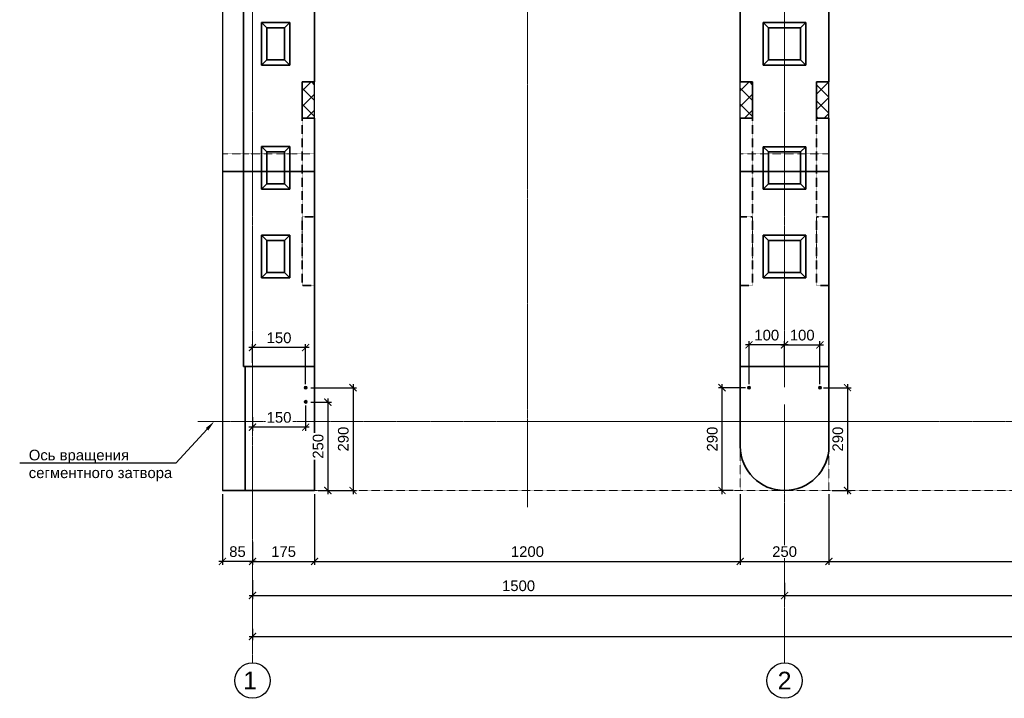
# Model space of a CAD drawing. Header units: millimetres. Extents: x 95890 to 282331, y -102171 to 66892.
# Tile 7 of 20: x 101070 to 128830, y -35155 to -16008. Entities that reach past the tile are written whole.
import ezdxf
from ezdxf import colors
from ezdxf.entities.mleader import LeaderData, LeaderLine
from ezdxf.math import Vec2, Vec3

# ---------------------------------------------------------------- set-up
doc = ezdxf.new("R2010")
doc.units = ezdxf.units.MM
doc.header["$PDMODE"] = 33
doc.header["$PDSIZE"] = 10
for name, pattern in [('( Hidden )', [0.375, 0.25, -0.125]), ('ACAD_ISO02W100', [15, 12, -3]), ('HIDDEN', [9.525, 6.35, -3.175]), ('осевая', [50.8, 31.75, -6.35, 6.35, -6.35])]:
    doc.linetypes.add(name, pattern=pattern)
for name, color, linetype, lineweight in [('Dim', 7, 'Continuous', 25), ('Бетон', 7, 'Continuous', 50), ('БЕТОН _50', 2, 'Continuous', 50), ('бетон_35', 2, 'Continuous', 35), ('Блоки', 4, 'ACAD_ISO02W100', 35), ('выданая позиция', 151, '( Hidden )', 20), ('ГТО-2_Размеры', 7, 'Continuous', 15), ('Отдел_Выноски(стрелка)', 7, 'Continuous', 15), ('Отдел_Заглавные надписи', 7, 'Continuous', 30)]:
    doc.layers.add(name, color=color, linetype=linetype, lineweight=lineweight)
for name, color, linetype in [('Hide', 2, 'HIDDEN'), ('ГП_Штриховки', 7, 'Continuous'), ('Оси', 1, 'осевая'), ('Размеры', 7, 'Continuous'), ('Штриховка', 254, 'Continuous')]:
    doc.layers.add(name, color=color, linetype=linetype)
doc.styles.add('arial', font='arial.ttf')
doc.styles.add('Рогун1', font='arial.ttf')
doc.dimstyles.new('100 мм', dxfattribs={"dimscale": 100, "dimtxt": 3, "dimasz": 2, "dimexe": 1, "dimexo": 1, "dimgap": 1.2, "dimtad": 1, "dimdec": 1, "dimlfac": 0.1, "dimrnd": 0.0001, "dimtxsty": 'Рогун1', "dimblk": 'ARCHTICK', "dimcen": 2.5, "dimdle": 1, "dimaunit": 1, "dimadec": 1, "dimazin": 0, "dimtfac": 1, "dimtdec": 1, "dimtmove": 1, "dimatfit": 3, "dimldrblk": 'ARCHTICK', "dimfxl": 1, "dimtfill": 1, "dimarcsym": 0})
pattern_1 = [(45, (14330.5, -65796.8), (-224.5064, 224.5064), []), (135, (14330.5, -65796.8), (-224.5064, -224.5064), [])]

# ---------------------------------------------------------------- blocks, each defined once
blk = doc.blocks.new('_ArchTick')
at = {"color": 0, "linetype": 'ByBlock', "const_width": 0.15}
blk.add_lwpolyline([(-0.5, -0.5), (0.5, 0.5)], dxfattribs=at)
blk = doc.blocks.new('*D17')
at = {"layer": 'Defpoints', "color": 0, "transparency": 16777216}
for p in [(107635, -31724), (122635, -32049), (122635, -32255)]:
    blk.add_point(p, dxfattribs=at)
at = {"layer": 'ГТО-2_Размеры', "color": 0, "lineweight": -2, "transparency": 16777216}
for p, q in [((107635, -31824), (107635, -32355)), ((122635, -32149), (122635, -32355)), ((107535, -32255), (122735, -32255))]:
    blk.add_line(p, q, dxfattribs=at)
at = {"layer": 'ГТО-2_Размеры', "color": 0, "lineweight": -2, "transparency": 16777216, "xscale": 200, "yscale": 200, "zscale": 200, "rotation": 180}
blk.add_blockref('_ArchTick', (107635, -32255), dxfattribs=at)
at = {"layer": 'ГТО-2_Размеры', "color": 0, "lineweight": -2, "transparency": 16777216, "xscale": 200, "yscale": 200, "zscale": 200}
blk.add_blockref('_ArchTick', (122635, -32255), dxfattribs=at)
at = {"layer": 'ГТО-2_Размеры', "color": 0, "transparency": 16777216, "insert": (115135, -31982), "char_height": 300, "attachment_point": 5, "style": 'Рогун1', "bg_fill": 3, "box_fill_scale": 1.1, "bg_fill_color": 256, "bg_fill_true_color": 13158600, "bg_fill_transparency": 0}
blk.add_mtext('1500', dxfattribs=at)
blk = doc.blocks.new('*D18')
at = {"layer": 'Defpoints', "color": 0, "transparency": 16777216}
for p in [(137635, -31292), (122635, -31799), (137635, -32255)]:
    blk.add_point(p, dxfattribs=at)
at = {"layer": 'ГТО-2_Размеры', "color": 0, "lineweight": -2, "transparency": 16777216}
for p, q in [((137635, -31392), (137635, -32355)), ((122635, -31899), (122635, -32355)), ((122535, -32255), (137735, -32255))]:
    blk.add_line(p, q, dxfattribs=at)
at = {"layer": 'ГТО-2_Размеры', "color": 0, "lineweight": -2, "transparency": 16777216, "xscale": 200, "yscale": 200, "zscale": 200, "rotation": 180}
blk.add_blockref('_ArchTick', (122635, -32255), dxfattribs=at)
at = {"layer": 'ГТО-2_Размеры', "color": 0, "lineweight": -2, "transparency": 16777216, "xscale": 200, "yscale": 200, "zscale": 200}
blk.add_blockref('_ArchTick', (137635, -32255), dxfattribs=at)
at = {"layer": 'ГТО-2_Размеры', "color": 0, "transparency": 16777216, "insert": (130135, -31982), "char_height": 300, "attachment_point": 5, "style": 'Рогун1', "bg_fill": 3, "box_fill_scale": 1.1, "bg_fill_color": 256, "bg_fill_true_color": 13158600, "bg_fill_transparency": 0}
blk.add_mtext('1500', dxfattribs=at)
blk = doc.blocks.new('*D21')
at = {"layer": 'Defpoints', "color": 0, "transparency": 16777216}
for p in [(167635, -32840), (107635, -33093), (167635, -33411)]:
    blk.add_point(p, dxfattribs=at)
at = {"layer": 'ГТО-2_Размеры', "color": 0, "lineweight": -2, "transparency": 16777216}
for p, q in [((167635, -32940), (167635, -33511)), ((107635, -33193), (107635, -33511)), ((107535, -33411), (167735, -33411))]:
    blk.add_line(p, q, dxfattribs=at)
at = {"layer": 'ГТО-2_Размеры', "color": 0, "lineweight": -2, "transparency": 16777216, "xscale": 200, "yscale": 200, "zscale": 200, "rotation": 180}
blk.add_blockref('_ArchTick', (107635, -33411), dxfattribs=at)
at = {"layer": 'ГТО-2_Размеры', "color": 0, "lineweight": -2, "transparency": 16777216, "xscale": 200, "yscale": 200, "zscale": 200}
blk.add_blockref('_ArchTick', (167635, -33411), dxfattribs=at)
at = {"layer": 'ГТО-2_Размеры', "color": 0, "transparency": 16777216, "insert": (136666, -33104), "char_height": 300, "attachment_point": 5, "style": 'Рогун1', "bg_fill": 3, "box_fill_scale": 1.1, "bg_fill_color": 256, "bg_fill_true_color": 13158600, "bg_fill_transparency": 0}
blk.add_mtext('6000', dxfattribs=at)
blk = doc.blocks.new('*D22')
at = {"layer": 'Defpoints', "color": 0, "transparency": 16777216}
for p in [(109385, -29292), (107635, -30645), (109385, -31292)]:
    blk.add_point(p, dxfattribs=at)
at = {"layer": 'ГТО-2_Размеры', "color": 0, "lineweight": -2, "transparency": 16777216}
for p, q in [((109385, -29392), (109385, -31392)), ((107635, -30745), (107635, -31392)), ((107535, -31292), (109485, -31292))]:
    blk.add_line(p, q, dxfattribs=at)
at = {"layer": 'ГТО-2_Размеры', "color": 0, "lineweight": -2, "transparency": 16777216, "xscale": 200, "yscale": 200, "zscale": 200, "rotation": 180}
blk.add_blockref('_ArchTick', (107635, -31292), dxfattribs=at)
at = {"layer": 'ГТО-2_Размеры', "color": 0, "lineweight": -2, "transparency": 16777216, "xscale": 200, "yscale": 200, "zscale": 200}
blk.add_blockref('_ArchTick', (109385, -31292), dxfattribs=at)
at = {"layer": 'ГТО-2_Размеры', "color": 0, "transparency": 16777216, "insert": (108510, -31018), "char_height": 300, "attachment_point": 5, "style": 'Рогун1', "bg_fill": 3, "box_fill_scale": 1.1, "bg_fill_color": 256, "bg_fill_true_color": 13158600, "bg_fill_transparency": 0}
blk.add_mtext('175', dxfattribs=at)
blk = doc.blocks.new('*D23')
at = {"layer": 'Defpoints', "color": 0, "transparency": 16777216}
for p in [(109385, -29292), (121385, -29292), (121385, -31292)]:
    blk.add_point(p, dxfattribs=at)
at = {"layer": 'ГТО-2_Размеры', "color": 0, "lineweight": -2, "transparency": 16777216}
for p, q in [((109385, -29392), (109385, -31392)), ((121385, -29392), (121385, -31392)), ((109285, -31292), (121485, -31292))]:
    blk.add_line(p, q, dxfattribs=at)
at = {"layer": 'ГТО-2_Размеры', "color": 0, "lineweight": -2, "transparency": 16777216, "xscale": 200, "yscale": 200, "zscale": 200, "rotation": 180}
blk.add_blockref('_ArchTick', (109385, -31292), dxfattribs=at)
at = {"layer": 'ГТО-2_Размеры', "color": 0, "lineweight": -2, "transparency": 16777216, "xscale": 200, "yscale": 200, "zscale": 200}
blk.add_blockref('_ArchTick', (121385, -31292), dxfattribs=at)
at = {"layer": 'ГТО-2_Размеры', "color": 0, "transparency": 16777216, "insert": (115385, -31018), "char_height": 300, "attachment_point": 5, "style": 'Рогун1', "bg_fill": 3, "box_fill_scale": 1.1, "bg_fill_color": 256, "bg_fill_true_color": 13158600, "bg_fill_transparency": 0}
blk.add_mtext('1200', dxfattribs=at)
blk = doc.blocks.new('*D24')
at = {"layer": 'Defpoints', "color": 0, "transparency": 16777216}
for p in [(121385, -29292), (123885, -29292), (123885, -31292)]:
    blk.add_point(p, dxfattribs=at)
at = {"layer": 'ГТО-2_Размеры', "color": 0, "lineweight": -2, "transparency": 16777216}
for p, q in [((121385, -29392), (121385, -31392)), ((123885, -29392), (123885, -31392)), ((121285, -31292), (123985, -31292))]:
    blk.add_line(p, q, dxfattribs=at)
at = {"layer": 'ГТО-2_Размеры', "color": 0, "lineweight": -2, "transparency": 16777216, "xscale": 200, "yscale": 200, "zscale": 200, "rotation": 180}
blk.add_blockref('_ArchTick', (121385, -31292), dxfattribs=at)
at = {"layer": 'ГТО-2_Размеры', "color": 0, "lineweight": -2, "transparency": 16777216, "xscale": 200, "yscale": 200, "zscale": 200}
blk.add_blockref('_ArchTick', (123885, -31292), dxfattribs=at)
at = {"layer": 'ГТО-2_Размеры', "color": 0, "transparency": 16777216, "insert": (122635, -31018), "char_height": 300, "attachment_point": 5, "style": 'Рогун1', "bg_fill": 3, "box_fill_scale": 1.1, "bg_fill_color": 256, "bg_fill_true_color": 13158600, "bg_fill_transparency": 0}
blk.add_mtext('250', dxfattribs=at)
blk = doc.blocks.new('*D25')
at = {"layer": 'Defpoints', "color": 0, "transparency": 16777216}
for p in [(123885, -29292), (135885, -29292), (135885, -31292)]:
    blk.add_point(p, dxfattribs=at)
at = {"layer": 'ГТО-2_Размеры', "color": 0, "lineweight": -2, "transparency": 16777216}
for p, q in [((123885, -29392), (123885, -31392)), ((135885, -29392), (135885, -31392)), ((123785, -31292), (135985, -31292))]:
    blk.add_line(p, q, dxfattribs=at)
at = {"layer": 'ГТО-2_Размеры', "color": 0, "lineweight": -2, "transparency": 16777216, "xscale": 200, "yscale": 200, "zscale": 200, "rotation": 180}
blk.add_blockref('_ArchTick', (123885, -31292), dxfattribs=at)
at = {"layer": 'ГТО-2_Размеры', "color": 0, "lineweight": -2, "transparency": 16777216, "xscale": 200, "yscale": 200, "zscale": 200}
blk.add_blockref('_ArchTick', (135885, -31292), dxfattribs=at)
at = {"layer": 'ГТО-2_Размеры', "color": 0, "transparency": 16777216, "insert": (129885, -31018), "char_height": 300, "attachment_point": 5, "style": 'Рогун1', "bg_fill": 3, "box_fill_scale": 1.1, "bg_fill_color": 256, "bg_fill_true_color": 13158600, "bg_fill_transparency": 0}
blk.add_mtext('1200', dxfattribs=at)
blk = doc.blocks.new('*D29')
at = {"layer": 'Defpoints', "color": 0, "transparency": 16777216}
for p in [(106785, -29292), (107635, -30778), (106785, -31292)]:
    blk.add_point(p, dxfattribs=at)
at = {"layer": 'ГТО-2_Размеры', "color": 0, "lineweight": -2, "transparency": 16777216}
for p, q in [((106785, -29392), (106785, -31392)), ((107635, -30878), (107635, -31392)), ((107735, -31292), (106685, -31292))]:
    blk.add_line(p, q, dxfattribs=at)
at = {"layer": 'ГТО-2_Размеры', "color": 0, "transparency": 16777216, "insert": (107210, -31018), "char_height": 300, "attachment_point": 5, "style": 'Рогун1', "bg_fill": 3, "box_fill_scale": 1.1, "bg_fill_color": 256, "bg_fill_true_color": 13158600, "bg_fill_transparency": 0}
blk.add_mtext('85', dxfattribs=at)
at = {"layer": 'ГТО-2_Размеры', "color": 0, "lineweight": -2, "transparency": 16777216, "xscale": 200, "yscale": 200, "zscale": 200, "rotation": 180}
blk.add_blockref('_ArchTick', (106785, -31292), dxfattribs=at)
at = {"layer": 'ГТО-2_Размеры', "color": 0, "lineweight": -2, "transparency": 16777216, "xscale": 200, "yscale": 200, "zscale": 200}
blk.add_blockref('_ArchTick', (107635, -31292), dxfattribs=at)
blk = doc.blocks.new('Гробик')
at = {"layer": 'Блоки', "linetype": 'Continuous', "ltscale": 20}
for points in [[(112968, 50298), (112968, 49098)], [(114168, 50298), (112968, 50298)], [(114168, 49098), (114168, 50298)], [(113118, 50148), (113118, 49248)], [(114018, 50148), (113118, 50148)], [(114018, 49248), (114018, 50148)], [(113118, 49248), (114018, 49248)], [(112968, 49098), (114168, 49098)]]:
    blk.add_lwpolyline(points, dxfattribs=at)
at = {"layer": 'Блоки', "linetype": 'Continuous', "lineweight": 20, "ltscale": 20}
for points in [[(112968, 50298), (113118, 50148)], [(114168, 50298), (114018, 50148)], [(112968, 49098), (113118, 49248)], [(114168, 49098), (114018, 49248)]]:
    blk.add_lwpolyline(points, dxfattribs=at)
blk = doc.blocks.new('узкий')
at = {"layer": 'Блоки', "linetype": 'ByBlock'}
for points in [[(107769, 59104), (107769, 57904)], [(108569, 59104), (107769, 59104)], [(107919, 58954), (107919, 58054)], [(108419, 58954), (107919, 58954)], [(108419, 58054), (108419, 58954)], [(108569, 57904), (108569, 59104)], [(107919, 58054), (108419, 58054)], [(107769, 57904), (108569, 57904)]]:
    blk.add_lwpolyline(points, dxfattribs=at)
at = {"layer": 'Блоки', "linetype": 'ByBlock', "lineweight": 20}
for points in [[(107769, 59104), (107919, 58954)], [(108419, 58954), (108569, 59104)], [(107769, 57904), (107919, 58054)], [(108569, 57904), (108419, 58054)]]:
    blk.add_lwpolyline(points, dxfattribs=at)
blk = doc.blocks.new('*D286')
at = {"layer": 'Defpoints', "color": 0, "transparency": 16777216}
for p in [(121632, -26392), (120870, -29292), (121281, -29292)]:
    blk.add_point(p, dxfattribs=at)
at = {"layer": 'ГТО-2_Размеры', "color": 0, "lineweight": -2, "transparency": 16777216}
for p, q in [((120870, -26292), (120870, -29392)), ((121532, -26392), (120770, -26392)), ((121181, -29292), (120770, -29292))]:
    blk.add_line(p, q, dxfattribs=at)
at = {"layer": 'ГТО-2_Размеры', "color": 0, "lineweight": -2, "transparency": 16777216, "xscale": 200, "yscale": 200, "zscale": 200}
for p, rotation in [((120870, -26392), 90), ((120870, -29292), 270)]:
    blk.add_blockref('_ArchTick', p, dxfattribs=dict(at, rotation=rotation))
at = {"layer": 'ГТО-2_Размеры', "color": 0, "transparency": 16777216, "insert": (120597, -27842), "char_height": 300, "attachment_point": 5, "rotation": 90, "style": 'Рогун1', "bg_fill": 3, "box_fill_scale": 1.1, "bg_fill_color": 256, "bg_fill_true_color": 13158600, "bg_fill_transparency": 0}
blk.add_mtext('290', dxfattribs=at)
blk = doc.blocks.new('*D287')
at = {"layer": 'Defpoints', "color": 0, "transparency": 16777216}
for p in [(123632, -26392), (123881, -29292), (124409, -29292)]:
    blk.add_point(p, dxfattribs=at)
at = {"layer": 'ГТО-2_Размеры', "color": 0, "lineweight": -2, "transparency": 16777216}
for p, q in [((124409, -26292), (124409, -29392)), ((123732, -26392), (124509, -26392)), ((123981, -29292), (124509, -29292))]:
    blk.add_line(p, q, dxfattribs=at)
at = {"layer": 'ГТО-2_Размеры', "color": 0, "lineweight": -2, "transparency": 16777216, "xscale": 200, "yscale": 200, "zscale": 200}
for p, rotation in [((124409, -26392), 90), ((124409, -29292), 270)]:
    blk.add_blockref('_ArchTick', p, dxfattribs=dict(at, rotation=rotation))
at = {"layer": 'ГТО-2_Размеры', "color": 0, "transparency": 16777216, "insert": (124136, -27842), "char_height": 300, "attachment_point": 5, "rotation": 90, "style": 'Рогун1', "bg_fill": 3, "box_fill_scale": 1.1, "bg_fill_color": 256, "bg_fill_true_color": 13158600, "bg_fill_transparency": 0}
blk.add_mtext('290', dxfattribs=at)
blk = doc.blocks.new('*D288')
at = {"layer": 'Defpoints', "color": 0, "transparency": 16777216}
for p in [(109175, -26799), (109382, -29292), (109757, -29292)]:
    blk.add_point(p, dxfattribs=at)
at = {"layer": 'ГТО-2_Размеры', "color": 0, "lineweight": -2, "transparency": 16777216}
for p, q in [((109275, -26799), (109857, -26799)), ((109757, -26699), (109757, -29392)), ((109482, -29292), (109857, -29292))]:
    blk.add_line(p, q, dxfattribs=at)
at = {"layer": 'ГТО-2_Размеры', "color": 0, "lineweight": -2, "transparency": 16777216, "xscale": 200, "yscale": 200, "zscale": 200}
for p, rotation in [((109757, -26799), 90), ((109757, -29292), 270)]:
    blk.add_blockref('_ArchTick', p, dxfattribs=dict(at, rotation=rotation))
at = {"layer": 'ГТО-2_Размеры', "color": 0, "transparency": 16777216, "insert": (109484, -28045), "char_height": 300, "attachment_point": 5, "rotation": 90, "style": 'Рогун1', "bg_fill": 3, "box_fill_scale": 1.1, "bg_fill_color": 256, "bg_fill_true_color": 13158600, "bg_fill_transparency": 0}
blk.add_mtext('250', dxfattribs=at)
blk = doc.blocks.new('*D289')
at = {"layer": 'Defpoints', "color": 0, "transparency": 16777216}
for p in [(107632, -25260), (107632, -25792), (109132, -26392)]:
    blk.add_point(p, dxfattribs=at)
at = {"layer": 'ГТО-2_Размеры', "color": 0, "lineweight": -2, "transparency": 16777216}
for p, q in [((109232, -25260), (107532, -25260)), ((107632, -25692), (107632, -25160)), ((109132, -26292), (109132, -25160))]:
    blk.add_line(p, q, dxfattribs=at)
at = {"layer": 'ГТО-2_Размеры', "color": 0, "lineweight": -2, "transparency": 16777216, "xscale": 200, "yscale": 200, "zscale": 200, "rotation": 180}
blk.add_blockref('_ArchTick', (107632, -25260), dxfattribs=at)
at = {"layer": 'ГТО-2_Размеры', "color": 0, "lineweight": -2, "transparency": 16777216, "xscale": 200, "yscale": 200, "zscale": 200}
blk.add_blockref('_ArchTick', (109132, -25260), dxfattribs=at)
at = {"layer": 'ГТО-2_Размеры', "color": 0, "transparency": 16777216, "insert": (108382, -24986), "char_height": 300, "attachment_point": 5, "style": 'Рогун1', "bg_fill": 3, "box_fill_scale": 1.1, "bg_fill_color": 256, "bg_fill_true_color": 13158600, "bg_fill_transparency": 0}
blk.add_mtext('150', dxfattribs=at)
blk = doc.blocks.new('*D290')
at = {"layer": 'Defpoints', "color": 0, "transparency": 16777216}
for p in [(109132, -26792), (107632, -27119), (107632, -27505)]:
    blk.add_point(p, dxfattribs=at)
at = {"layer": 'ГТО-2_Размеры', "color": 0, "lineweight": -2, "transparency": 16777216}
for p, q in [((109132, -26892), (109132, -27605)), ((107632, -27219), (107632, -27605)), ((109232, -27505), (107532, -27505))]:
    blk.add_line(p, q, dxfattribs=at)
at = {"layer": 'ГТО-2_Размеры', "color": 0, "lineweight": -2, "transparency": 16777216, "xscale": 200, "yscale": 200, "zscale": 200, "rotation": 180}
blk.add_blockref('_ArchTick', (107632, -27505), dxfattribs=at)
at = {"layer": 'ГТО-2_Размеры', "color": 0, "lineweight": -2, "transparency": 16777216, "xscale": 200, "yscale": 200, "zscale": 200}
blk.add_blockref('_ArchTick', (109132, -27505), dxfattribs=at)
at = {"layer": 'ГТО-2_Размеры', "color": 0, "transparency": 16777216, "insert": (108382, -27231), "char_height": 300, "attachment_point": 5, "style": 'Рогун1', "bg_fill": 3, "box_fill_scale": 1.1, "bg_fill_color": 256, "bg_fill_true_color": 13158600, "bg_fill_transparency": 0}
blk.add_mtext('150', dxfattribs=at)
blk = doc.blocks.new('*D291')
at = {"layer": 'Defpoints', "color": 0, "transparency": 16777216}
for p in [(123632, -25183), (122632, -25482), (123632, -26392)]:
    blk.add_point(p, dxfattribs=at)
at = {"layer": 'ГТО-2_Размеры', "color": 0, "lineweight": -2, "transparency": 16777216}
for p, q in [((122532, -25183), (123732, -25183)), ((122632, -25382), (122632, -25083)), ((123632, -26292), (123632, -25083))]:
    blk.add_line(p, q, dxfattribs=at)
at = {"layer": 'ГТО-2_Размеры', "color": 0, "transparency": 16777216, "insert": (123132, -24910), "char_height": 300, "attachment_point": 5, "style": 'Рогун1', "bg_fill": 3, "box_fill_scale": 1.1, "bg_fill_color": 256, "bg_fill_true_color": 13158600, "bg_fill_transparency": 0}
blk.add_mtext('100', dxfattribs=at)
at = {"layer": 'ГТО-2_Размеры', "color": 0, "lineweight": -2, "transparency": 16777216, "xscale": 200, "yscale": 200, "zscale": 200, "rotation": 180}
blk.add_blockref('_ArchTick', (122632, -25183), dxfattribs=at)
at = {"layer": 'ГТО-2_Размеры', "color": 0, "lineweight": -2, "transparency": 16777216, "xscale": 200, "yscale": 200, "zscale": 200}
blk.add_blockref('_ArchTick', (123632, -25183), dxfattribs=at)
blk = doc.blocks.new('*D292')
at = {"layer": 'Defpoints', "color": 0, "transparency": 16777216}
for p in [(121632, -25183), (122632, -25925), (121632, -26392)]:
    blk.add_point(p, dxfattribs=at)
at = {"layer": 'ГТО-2_Размеры', "color": 0, "lineweight": -2, "transparency": 16777216}
for p, q in [((122732, -25183), (121532, -25183)), ((121632, -26292), (121632, -25083)), ((122632, -25825), (122632, -25083))]:
    blk.add_line(p, q, dxfattribs=at)
at = {"layer": 'ГТО-2_Размеры', "color": 0, "transparency": 16777216, "insert": (122132, -24910), "char_height": 300, "attachment_point": 5, "style": 'Рогун1', "bg_fill": 3, "box_fill_scale": 1.1, "bg_fill_color": 256, "bg_fill_true_color": 13158600, "bg_fill_transparency": 0}
blk.add_mtext('100', dxfattribs=at)
at = {"layer": 'ГТО-2_Размеры', "color": 0, "lineweight": -2, "transparency": 16777216, "xscale": 200, "yscale": 200, "zscale": 200, "rotation": 180}
blk.add_blockref('_ArchTick', (121632, -25183), dxfattribs=at)
at = {"layer": 'ГТО-2_Размеры', "color": 0, "lineweight": -2, "transparency": 16777216, "xscale": 200, "yscale": 200, "zscale": 200}
blk.add_blockref('_ArchTick', (122632, -25183), dxfattribs=at)
blk = doc.blocks.new('*D301')
at = {"layer": 'Defpoints', "color": 0, "transparency": 16777216}
for p in [(109176, -26392), (109757, -29292), (110468, -29292)]:
    blk.add_point(p, dxfattribs=at)
at = {"layer": 'ГТО-2_Размеры', "color": 0, "lineweight": -2, "transparency": 16777216}
for p, q in [((110468, -26292), (110468, -29392)), ((109276, -26392), (110568, -26392)), ((109857, -29292), (110568, -29292))]:
    blk.add_line(p, q, dxfattribs=at)
at = {"layer": 'ГТО-2_Размеры', "color": 0, "lineweight": -2, "transparency": 16777216, "xscale": 200, "yscale": 200, "zscale": 200}
for p, rotation in [((110468, -26392), 90), ((110468, -29292), 270)]:
    blk.add_blockref('_ArchTick', p, dxfattribs=dict(at, rotation=rotation))
at = {"layer": 'ГТО-2_Размеры', "color": 0, "transparency": 16777216, "insert": (110195, -27842), "char_height": 300, "attachment_point": 5, "rotation": 90, "style": 'Рогун1', "bg_fill": 3, "box_fill_scale": 1.1, "bg_fill_color": 256, "bg_fill_true_color": 13158600, "bg_fill_transparency": 0}
blk.add_mtext('290', dxfattribs=at)

msp = doc.modelspace()

# ---------------------------------------------------------------- hatches: boundary and pattern name
at = {"layer": 'ГП_Штриховки', "true_color": 0x000000, "transparency": 33554610}
h = msp.add_hatch(color=18, dxfattribs=at)
h.dxf.hatch_style = 1
h.paths.add_polyline_path([(109176.4571989, -26391.6057767, 1), (109088.4571989, -26391.6057767, 1)])
h = msp.add_hatch(color=18, dxfattribs=at)
h.dxf.hatch_style = 1
h.paths.add_polyline_path([(109176.4571989, -26791.6057767, 1), (109088.4571989, -26791.6057767, 1)])
at = {"layer": 'Штриховка'}
h = msp.add_hatch(dxfattribs=at)
h.set_pattern_fill('ANSI37', color=256, scale=100)
h.set_pattern_definition([(45, (1980.5, -65797.8), (-224.5064, 224.5064), []), (135, (1980.5, -65797.8), (-224.5064, -224.5064), [])])
h.paths.add_polyline_path([(109385.1043464, -18040.5530961), (109385.1044961, -17783.002535), (109035.1038788, -17783.002535), (109035.1038871, -18040.6293206)])
h.paths.add_polyline_path([(109385.104143, -18390.5530961), (109385.1043464, -18040.5530961), (109035.1038871, -18040.6293206), (109035.1038984, -18390.6293206)])
h.paths.add_polyline_path([(109385.1039113, -18789.1921481), (109385.104143, -18390.5530961), (109035.1038984, -18390.6293206), (109035.1039113, -18789.1921594)])
h = msp.add_hatch(dxfattribs=at)
h.set_pattern_fill('ANSI37', color=256, scale=100)
h.set_pattern_definition(pattern_1)
h.paths.add_polyline_path([(121735.1037292, -18039.5530961), (121735.1038789, -17782.002535), (121385.1032616, -17782.002535), (121385.1032699, -18039.6293206)])
h.paths.add_polyline_path([(121735.1035258, -18389.5530961), (121735.1037292, -18039.5530961), (121385.1032699, -18039.6293206), (121385.1032812, -18389.6293206)])
h.paths.add_polyline_path([(121735.1032941, -18788.1921481), (121735.1035258, -18389.5530961), (121385.1032812, -18389.6293206), (121385.1032941, -18788.1921594)])
h = msp.add_hatch(dxfattribs=at)
h.set_pattern_fill('ANSI37', color=256, scale=100)
h.set_pattern_definition(pattern_1)
h.paths.add_polyline_path([(123535.1040707, -18039.5530961), (123535.103921, -17782.002535), (123885.1045383, -17782.002535), (123885.10453, -18039.6293206)])
h.paths.add_polyline_path([(123535.1042741, -18389.5530961), (123535.1040707, -18039.5530961), (123885.10453, -18039.6293206), (123885.1045187, -18389.6293206)])
h.paths.add_polyline_path([(123535.1045058, -18788.1921481), (123535.1042741, -18389.5530961), (123885.1045187, -18389.6293206), (123885.1045058, -18788.1921594)])

# ---------------------------------------------------------------- linework, layer by layer
at = {"lineweight": 20}
for centre in [(109132.4571989, -26391.6057767), (109132.4571989, -26391.6057767), (109132.4571989, -26791.6057767), (109132.4571989, -26791.6057767)]:
    msp.add_circle(centre, 44, dxfattribs=at)
for centre in [(107635.1038788, -34655.4001081), (122635.1038788, -34655.4001081)]:
    msp.add_circle(centre, 500)
at = {"layer": 'Dim', "color": 2}
for points in [[(121385.1032941, -18788.1921594), (121385.1032457, -16352.0872738)], [(123885.1045058, -18788.1921594), (123885.1045542, -16352.0872738)], [(109385.1044968, -18789.192119), (109385.1044636, -17762.5253079)]]:
    msp.add_lwpolyline(points, dxfattribs=at)
at = {"layer": 'Hide'}
msp.add_line((121385.1038789, -21051.374257), (121385.1038789, -22551.374257), dxfattribs=at)
at = {"layer": 'Бетон', "color": 2, "lineweight": 35}
msp.add_line((123885.1038789, -18788.192119), (123885.1038789, -28041.6115732), dxfattribs=at)
for points in [[(107380.1039028, -2291.6115732), (107380.1048465, -25791.6115732)], [(109385.1038947, -15436.6558002), (109385.1044636, -17762.5253079)], [(121385.1038789, -17762.002535), (121385.1038789, -15436.6558002)], [(123885.1038789, -15436.6558002), (123885.1038789, -17762.002535)], [(109035.1038788, -18789.192119), (109035.1038788, -17762.5253079)], [(109035.1044636, -17762.5253079), (109385.1044636, -17762.5253079)], [(121735.1038789, -17762.002535), (121385.1038789, -17762.002535)], [(121735.1032941, -18788.192119), (121735.1038789, -17762.002535)], [(123535.1039132, -17762.002535), (123885.1039132, -17762.002535)], [(123535.1039132, -18788.192119), (123535.1039132, -17762.002535)], [(109035.1044636, -18789.192119), (109385.1044636, -18789.192119)], [(109385.103294, -18789.192119), (109385.1038788, -21801.6115731)], [(121735.1032941, -18788.192119), (121385.1032941, -18788.192119)], [(121385.1038789, -22151.6115732), (121385.1032941, -18788.192119)], [(123535.1039132, -18788.192119), (123885.1039132, -18788.192119)], [(109385.1038792, -29291.6115732), (109385.1038788, -21801.6115731)], [(121385.1038789, -28041.6115732), (121385.1038789, -22151.6115732)], [(107380.1048465, -25791.6115732), (109385.1038788, -25791.6115732)], [(121385.1038789, -25791.6115732), (123885.1039132, -25791.6115732)]]:
    msp.add_lwpolyline(points, dxfattribs=at)
at = {"layer": 'БЕТОН _50', "lineweight": 35, "ltscale": 0.5}
msp.add_lwpolyline([(122227.6279149, -17291.6115732), (123027.6279595, -17291.6115732)], dxfattribs=at)
at = {"layer": 'бетон_35', "linetype": 'HIDDEN', "ltscale": 0.5}
for points in [[(109035.1038788, -21551.6115732), (109035.1038788, -18789.192119)], [(121735.1044582, -21551.6115732), (121735.1044582, -18789.192119)], [(123535.1033284, -21551.6115732), (123535.1033284, -18789.192119)], [(109385.1038792, -21570.9726802), (109035.1038791, -21570.9726802), (109035.1040914, -23506.9726802), (109385.1038792, -23506.9726802)], [(121385.1044579, -21570.9726802), (121735.1044579, -21570.9726802), (121735.1042456, -23506.9726802), (121385.1044579, -23506.9726802)], [(123885.1033287, -21570.9726802), (123535.1033287, -21570.9726802), (123535.103541, -23506.9726802), (123885.1033287, -23506.9726802)]]:
    msp.add_lwpolyline(points, dxfattribs=at)
at = {"layer": 'Блоки', "ltscale": 0.5}
for points in [[(106781.6373696, -20291.6115732), (109381.6373696, -20291.6115732)], [(109381.6373696, -20291.6115732), (107049.0228155, -20291.6115732)], [(121385.1038977, -20291.6115732), (123885.1038977, -20291.6115732)]]:
    msp.add_lwpolyline(points, dxfattribs=at)
at = {"layer": 'выданая позиция', "linetype": 'HIDDEN', "ltscale": 0.5}
for p, q in [((109035.1043034, -22732.808953, 0.0000004), (109035.1043034, -21532.808953)), ((121735.1040336, -22732.808953, 0.0000004), (121735.1040336, -21532.808953)), ((123535.103753, -22732.808953, 0.0000004), (123535.103753, -21532.808953))]:
    msp.add_line(p, q, dxfattribs=at)
for points in [[(109381.6373696, -19791.6115732), (108731.6373929, -19791.6115732), (108591.1044127, -19791.3125269), (107691.1044127, -19791.3125269), (107531.6373929, -19791.6115732), (106785.1038788, -19791.6115732)], [(123885.1038977, -19791.6115732), (121385.1038977, -19791.6115732)], [(109385.1038788, -20148.6115732), (109385.1038788, -21532.808953)], [(121385.1038789, -29291.6115732), (121385.1038789, -28041.6115732)], [(123885.1038789, -28291.6115735), (123885.1038789, -29291.6115732)]]:
    msp.add_lwpolyline(points, dxfattribs=at)
at = {"layer": 'Оси', "linetype": 'осевая', "lineweight": 15, "ltscale": 0.5}
for points in [[(122635.1039197, 1852.6091631), (122635.1038896, -26377.2824167)], [(122635.103889, -26866.7640923), (122635.1038802, -34155.4001081)], [(106094.1086178, -27341.6115732), (167650.1038788, -27341.6115732)], [(107635.1038788, -29291.6115732), (107635.1038788, -34155.4001081)]]:
    msp.add_lwpolyline(points, dxfattribs=at)

# ---------------------------------------------------------------- block references
at = {"layer": 'Dim', "lineweight": 30, "xscale": -1, "rotation": 180}
for p in [(9066.9480605, 33006.5503908), (9066.9477624, 29506.4001944), (9066.9477624, 27006.4001944)]:
    msp.add_blockref('Гробик', p, dxfattribs=at)
at = {"layer": 'Размеры'}
for p in [(120.4873034, -75194.8326142), (120.4873034, -78694.9555775), (120.4873034, -81194.9555776)]:
    msp.add_blockref('узкий', p, dxfattribs=at)

# ---------------------------------------------------------------- texts
at = {"layer": 'Отдел_Заглавные надписи', "char_height": 500, "width": 487.007697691, "attachment_point": 5, "style": 'arial'}
for s, insert in [('1', (107563.3111153, -34650.6161741)), ('2', (122635.1038788, -34655.4001081))]:
    msp.add_mtext(s, dxfattribs=dict(at, insert=insert))

# ---------------------------------------------------------------- next in the draw order: dimensions: what is measured, and where the dimension line sits
at = {"layer": 'ГТО-2_Размеры'}
for base, p1, p2, picture, middle in [((109385.1038788, -31291.6115732), (107635.1038788, -30644.5667519), (109385.1038788, -29291.6115732), '*D22', (108510.1038788, -31291.6115732)), ((167635.1038788, -33411.1013879), (107635.1038788, -33092.9200402), (167635.1038788, -32840.0561547), '*D21', (136665.7585429, -33377.0225155))]:
    dim = msp.add_linear_dim(base=base, p1=p1, p2=p2, dimstyle='100 мм', dxfattribs=at)
    dim.commit()
    dim.dimension.update_dxf_attribs({"geometry": picture, "text_midpoint": middle, "dimtype": 160})
dim = msp.add_linear_dim(base=(122635.1038788, -32255.1820295), p1=(107635.1038788, -31723.5058406), p2=(122635.1038788, -32049.4437581), dimstyle='100 мм', dxfattribs=at)
dim.commit()
dim.dimension.update_dxf_attribs({"geometry": '*D17', "text_midpoint": (115135.1038788, -31982.0101332)})

# ---------------------------------------------------------------- next in the draw order: dimensions: what is measured, and where the dimension line sits
dim = msp.add_linear_dim(base=(106785.1038788, -31291.6115732), p1=(107635.1038788, -30777.6604046), p2=(106785.1038788, -29291.6115732), dimstyle='100 мм', dxfattribs=at)
dim.commit()
dim.dimension.update_dxf_attribs({"geometry": '*D29', "text_midpoint": (107210.1038788, -31291.6115732), "dimtype": 160})
for base, p1, p2, picture, middle in [((121385.1038789, -31291.6115732), (109385.1038788, -29291.6115732), (121385.1038789, -29291.6115732), '*D23', (115385.1038789, -31018.4396769)), ((137635.1037438, -32255.1820295), (122635.103883, -31799.4097372), (137635.1037438, -31291.6115732), '*D18', (130135.1038134, -31982.0101332))]:
    dim = msp.add_linear_dim(base=base, p1=p1, p2=p2, dimstyle='100 мм', dxfattribs=at)
    dim.commit()
    dim.dimension.update_dxf_attribs({"geometry": picture, "text_midpoint": middle})

# ---------------------------------------------------------------- next in the draw order: linework, layer by layer
at = {"layer": 'Бетон', "color": 2, "lineweight": 30}
msp.add_line((106785.1038788, -2291.6115732), (106785.1038788, -29291.6115732), dxfattribs=at)
at = {"layer": 'Бетон', "color": 2, "lineweight": 35}
for points in [[(107430.1034701, -25791.6115718), (107430.1038647, -29291.6115718)], [(107430.1038647, -29291.6115718), (106785.1038788, -29291.6115718)], [(109385.1038788, -29291.6115732), (107430.1038647, -29291.6118347)]]:
    msp.add_lwpolyline(points, dxfattribs=at)
at = {"layer": 'Оси', "linetype": 'осевая', "lineweight": 15, "ltscale": 0.5}
for points in [[(107635.1029714, 1852.6091631), (107635.1038788, -29291.6115732)], [(115385.1038789, -29761.1160978), (115385.1038789, -3315.0537988)]]:
    msp.add_lwpolyline(points, dxfattribs=at)

# ---------------------------------------------------------------- next in the draw order: dimensions: what is measured, and where the dimension line sits
at = {"layer": 'ГТО-2_Размеры'}
dim = msp.add_linear_dim(base=(123885.1038789, -31291.6115732), p1=(121385.1038789, -29291.6115732), p2=(123885.1038789, -29291.6115732), dimstyle='100 мм', dxfattribs=at)
dim.commit()
dim.dimension.update_dxf_attribs({"geometry": '*D24', "text_midpoint": (122635.1038789, -31018.4396769)})

# ---------------------------------------------------------------- next in the draw order: leaders
at = {"layer": 'Отдел_Выноски(стрелка)'}
ml = msp.add_multileader_mtext('Standard', dxfattribs=at)
ml.set_content('Ось вращения сегментного затвора', color=256, style='arial')
ml.set_leader_properties()
ml.build(insert=Vec2(0, 0))
ml.multileader.update_dxf_attribs({"text_left_attachment_type": 6, "text_right_attachment_type": 6, "dogleg_length": 136.6171409, "arrow_head_size": 300})
ctx = ml.context
ctx.base_point, ctx.char_height, ctx.arrow_head_size, ctx.plane_origin = Vec3(101323.5883795, -28525.1714788), 300, 300, Vec3(95558.5907952, -21734.8558231)
ctx.left_attachment, ctx.right_attachment = 6, 6
notes = []
notes.append((ctx, [(1, (1, 1, 0), (105476.1427647, -28525.1714788), (-1, 0), 136.6171409, [(0, [(106554.1337343, -27341.6115732)], 0, [])])]))
ctx.mtext.insert, ctx.mtext.width, ctx.mtext.defined_height, ctx.mtext.flow_direction = Vec3(101325.5883795, -28141.8836207), 4225.714604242, 383.2878581, 5
for ctx, leaders in notes:
    for number, flags, end, landing, length, lines in leaders:
        leader = LeaderData()
        leader.index, (leader.has_last_leader_line, leader.has_dogleg_vector, leader.attachment_direction) = number, flags
        leader.last_leader_point, leader.dogleg_vector, leader.dogleg_length = Vec3(end), Vec3(landing), length
        for number, points, colour, breaks in lines:
            line = LeaderLine()
            line.index, line.vertices, line.color, line.breaks = number, Vec3.list(points), colors.encode_raw_color(colour), breaks
            leader.lines.append(line)
        ctx.leaders.append(leader)

# ---------------------------------------------------------------- next in the draw order: dimensions: what is measured, and where the dimension line sits
at = {"layer": 'ГТО-2_Размеры'}
dim = msp.add_linear_dim(base=(107631.9145038, -25259.6647338), p1=(109131.9145038, -26391.6047685), p2=(107631.9145038, -25791.6047685), angle=180, dimstyle='100 мм', override={"dimdec": 6}, dxfattribs=at)
dim.commit()
dim.dimension.update_dxf_attribs({"geometry": '*D289', "text_midpoint": (108381.9145038, -25259.6647338), "dimtype": 160})
dim = msp.add_linear_dim(base=(135885.1038791, -31291.6115732), p1=(123885.1038789, -29291.6115732), p2=(135885.1038791, -29291.6115732), dimstyle='100 мм', dxfattribs=at)
dim.commit()
dim.dimension.update_dxf_attribs({"geometry": '*D25', "text_midpoint": (129885.103879, -31018.4396769)})

# ---------------------------------------------------------------- next in the draw order: linework, layer by layer
at = {"layer": 'Бетон', "color": 2, "lineweight": 35}
msp.add_arc((122635.10388, -28041.6115732), 1250, 180, 0, dxfattribs=at)
at = {"layer": 'выданая позиция', "linetype": 'HIDDEN', "lineweight": 15, "ltscale": 0.5}
msp.add_lwpolyline([(109385.1038792, -29291.6115757), (167620.1038788, -29291.6115732)], dxfattribs=at)

# ---------------------------------------------------------------- next in the draw order: dimensions: what is measured, and where the dimension line sits
at = {"layer": 'ГТО-2_Размеры'}
for base, p1, p2, picture, middle in [((120869.6965739, -29291.6057768), (121632.4571937, -26391.6057764), (121281.3722598, -29291.6057768), '*D286', (120869.6965739, -27841.6057766)), ((124409.3312099, -29291.6057768), (123632.4571937, -26391.6057764), (123881.3722598, -29291.6057768), '*D287', (124409.3312099, -27841.6057766))]:
    dim = msp.add_linear_dim(base=base, p1=p1, p2=p2, angle=90, dimstyle='100 мм', override={"dimdec": 6}, dxfattribs=at)
    dim.commit()
    dim.dimension.update_dxf_attribs({"geometry": picture, "text_midpoint": middle, "dimtype": 160})
dim = msp.add_linear_dim(base=(109757.1685365, -29291.6057768), p1=(109175.3134515, -26798.8526189), p2=(109381.9147228, -29291.6057768), angle=90, text='250', dimstyle='100 мм', override={"dimtxt": 3, "dimdec": 6}, dxfattribs=at)
dim.commit()
dim.dimension.update_dxf_attribs({"geometry": '*D288', "text_midpoint": (109757.1685365, -28045.2286937), "dimtype": 160})

# ---------------------------------------------------------------- next in the draw order: hatches: boundary and pattern name
at = {"layer": 'ГП_Штриховки', "true_color": 0x000000, "transparency": 33554610}
h = msp.add_hatch(color=18, dxfattribs=at)
h.dxf.hatch_style = 1
h.paths.add_polyline_path([(121676.4571937, -26391.6057764, 1), (121588.4571937, -26391.6057764, 1)])
h = msp.add_hatch(color=18, dxfattribs=at)
h.dxf.hatch_style = 1
h.paths.add_polyline_path([(123676.4571937, -26391.6057764, 1), (123588.4571937, -26391.6057764, 1)])

# ---------------------------------------------------------------- next in the draw order: linework, layer by layer
at = {"lineweight": 20}
for centre in [(121632.4571937, -26391.6057764), (121632.4571937, -26391.6057764), (123632.4571937, -26391.6057764), (123632.4571937, -26391.6057764)]:
    msp.add_circle(centre, 44, dxfattribs=at)

# ---------------------------------------------------------------- next in the draw order: dimensions: what is measured, and where the dimension line sits
at = {"layer": 'ГТО-2_Размеры'}
dim = msp.add_linear_dim(base=(107631.9145038, -27504.6269306), p1=(109131.9145038, -26791.6047685), p2=(107631.9145038, -27119.217403), angle=180, dimstyle='100 мм', override={"dimtxt": 3, "dimdec": 6}, dxfattribs=at)
dim.commit()
dim.dimension.update_dxf_attribs({"geometry": '*D290', "text_midpoint": (108381.9145038, -27504.6269306), "dimtype": 160})

# ---------------------------------------------------------------- next in the draw order: dimensions: what is measured, and where the dimension line sits
dim = msp.add_linear_dim(base=(123631.9144985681, -25182.8816206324), p1=(122631.9144933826, -25481.7217231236), p2=(123631.9144985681, -26391.604768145), dimstyle='100 мм', override={"dimtxt": 3, "dimdec": 6}, dxfattribs=at)
dim.commit()
dim.dimension.update_dxf_attribs({"geometry": '*D291', "text_midpoint": (123131.9144959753, -25182.8816206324), "dimtype": 160})
dim = msp.add_linear_dim(base=(110468.155468, -29291.6047685), p1=(109175.9145038, -26391.6047685), p2=(109757.1685365, -29291.6047685), angle=90, dimstyle='100 мм', override={"dimtxt": 3, "dimdec": 6, "dimtfill": 1}, dxfattribs=at)
dim.commit()
dim.dimension.update_dxf_attribs({"geometry": '*D301', "text_midpoint": (110194.9835717, -27841.6047685)})

# ---------------------------------------------------------------- next in the draw order: dimensions: what is measured, and where the dimension line sits
dim = msp.add_linear_dim(base=(121631.914498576, -25182.8816206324), p1=(122631.9145037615, -25924.7172583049), p2=(121631.914498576, -26391.6047681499), angle=180, dimstyle='100 мм', override={"dimtxt": 3, "dimdec": 6}, dxfattribs=at)
dim.commit()
dim.dimension.update_dxf_attribs({"geometry": '*D292', "text_midpoint": (122131.9144959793, -25182.8816206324), "dimtype": 160})

doc.saveas('drawing.dxf')
